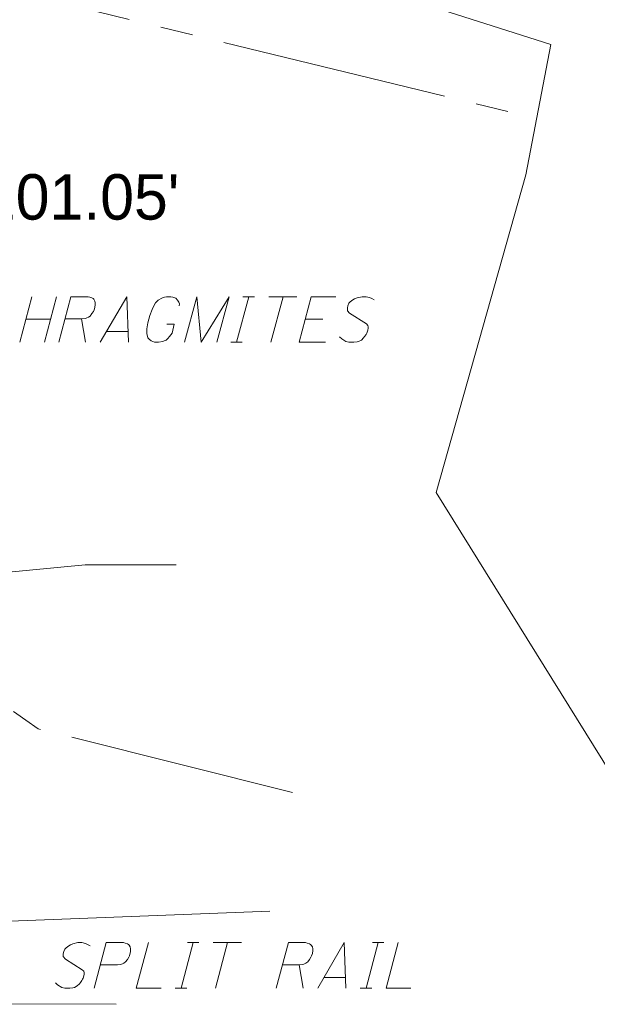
# Model space of a CAD drawing. Extents: x 2286160 to 2289356, y 637815 to 640647.
# Tile 21 of 52: x 2287449 to 2287484, y 638992 to 639053. Entities that reach past the tile are written whole.
import ezdxf

# ---------------------------------------------------------------- set-up
doc = ezdxf.new("R2010")
doc.units = 0
doc.header["$LTSCALE"] = 20
doc.header["$MEASUREMENT"] = 0
doc.linetypes.add('DGN Style 5', pattern=[45.384177, 19.450361, -25.933815])
doc.linetypes.add('stream', pattern=[1.4, 0.7, -0.1, 0.1, -0.1, 0.1, -0.1, 0.1, -0.1])
for name, color, linetype, lineweight in [('DR_X_Text', 7, 'Continuous', 0), ('PV_X_Driveway', 7, 'DGN Style 5', 0), ('RD_X_Text', 7, 'Continuous', 0), ('VG_X_Text', 7, 'Continuous', 0), ('VG_X_Tree_Line_Lt', 3, 'treelt', 0), ('VG_X_Tree_Line_Rt', 3, 'treert', 0)]:
    doc.layers.add(name, color=color, linetype=linetype, lineweight=lineweight)
doc.layers.add('HY_X_Water_Edge', color=7, linetype='stream', lineweight=0, true_color=0x40e0d0)
doc.layers.add('RD_X_Fence', color=7, linetype='fenceex', lineweight=0, true_color=0xff1493)
doc.styles.add('Slanted-Normal LS 0.50', font='font31.shx', dxfattribs={"height": 0.14})
doc.linetypes.add('fenceex', pattern='A,0.85,-0.075,[4,dgnlstyle-ODOT_Linestyles.shx,S=0.000793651,R=0,X=0,Y=0],-0.075', length=1)
doc.linetypes.add('treelt', pattern='A,-0.15,[6,dgnlstyle-ODOT_Linestyles.shx,S=0.002381,R=0,X=0,Y=0],-0.15', length=0.3)
doc.linetypes.add('treert', pattern='A,-0.15,[6,dgnlstyle-ODOT_Linestyles.shx,S=0.002381,R=180,X=0,Y=0],-0.15', length=0.3)

# ---------------------------------------------------------------- blocks, each defined once
blk = doc.blocks.new('*U1827')
at = {"layer": 'VG_X_Text'}
for p, q in [((2287449.588, 639035.613), (2287448.838, 639032.813)), ((2287450.359, 639032.813), (2287451.109, 639035.613)), ((2287450.734, 639034.224), (2287449.213, 639034.224))]:
    blk.add_line(p, q, dxfattribs=at)
blk = doc.blocks.new('*U1828')
at = {"layer": 'VG_X_Text'}
blk.add_line((2287452.652, 639034.246), (2287452.894, 639032.813), dxfattribs=at)
at = {"layer": 'VG_X_Text', "flags": 128}
blk.add_lwpolyline([(2287451.241, 639032.813), (2287451.991, 639035.613), (2287453.049, 639035.613), (2287453.159, 639035.591), (2287453.291, 639035.547), (2287453.358, 639035.502), (2287453.402, 639035.458), (2287453.468, 639035.348), (2287453.49, 639035.238), (2287453.49, 639035.127), (2287453.468, 639034.951), (2287453.423, 639034.797), (2287453.379, 639034.709), (2287453.291, 639034.577), (2287453.181, 639034.422), (2287453.071, 639034.356), (2287452.983, 639034.312), (2287452.938, 639034.29), (2287452.872, 639034.268), (2287452.652, 639034.246), (2287451.616, 639034.246)], dxfattribs=at)
blk = doc.blocks.new('*U1829')
at = {"layer": 'VG_X_Text'}
blk.add_line((2287455.496, 639033.474), (2287454.195, 639033.474), dxfattribs=at)
at = {"layer": 'VG_X_Text', "flags": 128}
blk.add_lwpolyline([(2287453.798, 639032.813), (2287455.43, 639035.613), (2287455.54, 639032.813)], dxfattribs=at)
blk = doc.blocks.new('*U1830')
at = {"layer": 'VG_X_Text'}
for p, q in [((2287462.198, 639032.813), (2287462.947, 639035.613)), ((2287462.595, 639035.613), (2287463.3, 639035.613)), ((2287461.845, 639032.813), (2287462.55, 639032.813))]:
    blk.add_line(p, q, dxfattribs=at)
blk = doc.blocks.new('*U1831')
at = {"layer": 'VG_X_Text'}
for p, q in [((2287464.182, 639035.613), (2287465.923, 639035.613)), ((2287465.064, 639035.613), (2287464.314, 639032.813))]:
    blk.add_line(p, q, dxfattribs=at)
blk = doc.blocks.new('*U1832')
at = {"layer": 'VG_X_Text'}
blk.add_line((2287466.43, 639034.224), (2287467.511, 639034.224), dxfattribs=at)
at = {"layer": 'VG_X_Text', "flags": 128}
blk.add_lwpolyline([(2287468.326, 639035.613), (2287466.805, 639035.613), (2287466.056, 639032.813), (2287467.687, 639032.813)], dxfattribs=at)
blk = doc.blocks.new('*U1842')
at = {"layer": 'RD_X_Text'}
for p, q in [((2287458.778, 638992.996), (2287459.528, 638995.796)), ((2287459.175, 638995.796), (2287459.881, 638995.796)), ((2287458.426, 638992.996), (2287459.131, 638992.996))]:
    blk.add_line(p, q, dxfattribs=at)
blk = doc.blocks.new('*U1843')
at = {"layer": 'RD_X_Text'}
for p, q in [((2287460.763, 638995.796), (2287462.504, 638995.796)), ((2287461.644, 638995.796), (2287460.895, 638992.996))]:
    blk.add_line(p, q, dxfattribs=at)
blk = doc.blocks.new('*U1844')
at = {"layer": 'RD_X_Text'}
blk.add_line((2287466.053, 638994.429), (2287466.296, 638992.996), dxfattribs=at)
at = {"layer": 'RD_X_Text', "flags": 128}
blk.add_lwpolyline([(2287464.642, 638992.996), (2287465.392, 638995.796), (2287466.45, 638995.796), (2287466.56, 638995.774), (2287466.692, 638995.73), (2287466.759, 638995.685), (2287466.803, 638995.641), (2287466.869, 638995.531), (2287466.891, 638995.421), (2287466.891, 638995.311), (2287466.869, 638995.134), (2287466.825, 638994.98), (2287466.781, 638994.892), (2287466.692, 638994.76), (2287466.582, 638994.605), (2287466.472, 638994.539), (2287466.384, 638994.495), (2287466.34, 638994.473), (2287466.274, 638994.451), (2287466.053, 638994.429), (2287465.017, 638994.429)], dxfattribs=at)
blk = doc.blocks.new('*U1845')
at = {"layer": 'RD_X_Text'}
blk.add_line((2287468.897, 638993.657), (2287467.596, 638993.657), dxfattribs=at)
at = {"layer": 'RD_X_Text', "flags": 128}
blk.add_lwpolyline([(2287467.2, 638992.996), (2287468.831, 638995.796), (2287468.941, 638992.996)], dxfattribs=at)
blk = doc.blocks.new('*U1846')
at = {"layer": 'RD_X_Text'}
for p, q in [((2287470.176, 638992.996), (2287470.925, 638995.796)), ((2287470.572, 638995.796), (2287471.278, 638995.796)), ((2287469.823, 638992.996), (2287470.528, 638992.996))]:
    blk.add_line(p, q, dxfattribs=at)

msp = doc.modelspace()

# ---------------------------------------------------------------- linework, layer by layer
at = {"layer": 'HY_X_Water_Edge', "flags": 128}
msp.add_lwpolyline([(2287465.638, 639005.054), (2287449.983, 639008.98), (2287439.323, 639016.513), (2287428.055, 639027.037), (2287417.945, 639038.534), (2287415.911, 639051.318), (2287415.271, 639054.29), (2287415.395, 639055.376), (2287411.766, 639065.877), (2287425.7, 639059.988), (2287479.42, 639046.898)], dxfattribs=at)
at = {"layer": 'PV_X_Driveway', "flags": 128}
msp.add_lwpolyline([(2287454.773, 638992.006), (2287441.47, 638992.024), (2287427.835, 638991.996)], dxfattribs=at)
at = {"layer": 'RD_X_Fence', "flags": 128}
msp.add_lwpolyline([(2287443.837, 639004.756), (2287443.936, 638996.948), (2287464.258, 638997.746)], dxfattribs=at)
at = {"layer": 'RD_X_Text'}
for p in [(2287433.723, 639017.217), (2287458.473, 639019.095)]:
    msp.add_line(p, (2287452.873, 639019.095), dxfattribs=at)
at = {"layer": 'RD_X_Text', "flags": 128}
for points in [[(2287453.179, 638995.597), (2287453.025, 638995.685), (2287452.892, 638995.751), (2287452.672, 638995.796), (2287452.495, 638995.796), (2287452.429, 638995.796), (2287452.121, 638995.73), (2287451.966, 638995.663), (2287451.856, 638995.597), (2287451.702, 638995.487), (2287451.614, 638995.399), (2287451.547, 638995.245), (2287451.525, 638995.112), (2287451.525, 638994.936), (2287451.658, 638994.781), (2287452.694, 638994.12), (2287452.782, 638994.032), (2287452.804, 638993.944), (2287452.804, 638993.855), (2287452.782, 638993.745), (2287452.738, 638993.613), (2287452.716, 638993.547), (2287452.672, 638993.459), (2287452.584, 638993.349), (2287452.517, 638993.26), (2287452.385, 638993.128), (2287452.209, 638993.04), (2287452.121, 638993.018), (2287451.922, 638992.996), (2287451.614, 638992.996), (2287451.437, 638993.04), (2287451.173, 638993.194), (2287451.04, 638993.326)], [(2287453.421, 638992.996), (2287454.171, 638995.796), (2287455.229, 638995.796), (2287455.339, 638995.774), (2287455.471, 638995.73), (2287455.538, 638995.685), (2287455.582, 638995.641), (2287455.648, 638995.531), (2287455.67, 638995.421), (2287455.67, 638995.245), (2287455.604, 638994.98), (2287455.56, 638994.892), (2287455.471, 638994.76), (2287455.361, 638994.605), (2287455.251, 638994.539), (2287455.163, 638994.495), (2287455.053, 638994.451), (2287454.854, 638994.429), (2287453.796, 638994.429)], [(2287456.772, 638995.796), (2287456.023, 638992.996), (2287457.544, 638992.996)], [(2287472.16, 638995.796), (2287471.41, 638992.996), (2287472.931, 638992.996)]]:
    msp.add_lwpolyline(points, dxfattribs=at)
at = {"layer": 'VG_X_Text', "flags": 128}
for points in [[(2287458.67, 639035.062), (2287458.692, 639035.172), (2287458.648, 639035.282), (2287458.56, 639035.392), (2287458.45, 639035.524), (2287458.34, 639035.568), (2287458.274, 639035.591), (2287458.141, 639035.613), (2287457.877, 639035.613), (2287457.766, 639035.591), (2287457.678, 639035.568), (2287457.59, 639035.524), (2287457.37, 639035.392), (2287457.215, 639035.238), (2287457.105, 639035.062), (2287456.995, 639034.819), (2287456.863, 639034.466), (2287456.73, 639034.003), (2287456.664, 639033.628), (2287456.664, 639033.342), (2287456.73, 639033.077), (2287456.819, 639032.989), (2287456.929, 639032.901), (2287457.149, 639032.813), (2287457.392, 639032.813), (2287457.656, 639032.857), (2287457.744, 639032.901), (2287457.855, 639032.945), (2287457.965, 639033.033), (2287458.075, 639033.166), (2287458.229, 639033.364), (2287458.362, 639033.915), (2287457.899, 639033.915)], [(2287459.001, 639032.813), (2287459.75, 639035.613), (2287460.015, 639032.813), (2287461.735, 639035.613), (2287460.985, 639032.813)], [(2287470.685, 639035.414), (2287470.531, 639035.502), (2287470.398, 639035.568), (2287470.178, 639035.613), (2287470.002, 639035.613), (2287469.935, 639035.613), (2287469.627, 639035.547), (2287469.473, 639035.48), (2287469.362, 639035.414), (2287469.208, 639035.304), (2287469.12, 639035.216), (2287469.054, 639035.062), (2287469.032, 639034.929), (2287469.032, 639034.753), (2287469.164, 639034.598), (2287470.2, 639033.937), (2287470.288, 639033.849), (2287470.31, 639033.761), (2287470.31, 639033.672), (2287470.288, 639033.562), (2287470.244, 639033.43), (2287470.222, 639033.364), (2287470.178, 639033.276), (2287470.09, 639033.166), (2287470.024, 639033.077), (2287469.891, 639032.945), (2287469.715, 639032.857), (2287469.627, 639032.835), (2287469.428, 639032.813), (2287469.12, 639032.813), (2287468.943, 639032.857), (2287468.679, 639033.011), (2287468.547, 639033.143)]]:
    msp.add_lwpolyline(points, dxfattribs=at)
at = {"layer": 'VG_X_Tree_Line_Lt'}
for p, q in [((2287480.033, 639043.127), (2287481.571, 639051.155)), ((2287474.489, 639023.549), (2287480.033, 639043.127)), ((2287485.239, 639006.272), (2287474.489, 639023.549))]:
    msp.add_line(p, q, dxfattribs=at)
at = {"layer": 'VG_X_Tree_Line_Rt'}
msp.add_line((2287413.763, 639072.866), (2287481.571, 639051.155), dxfattribs=at)

# ---------------------------------------------------------------- block references
at = {"layer": 'RD_X_Text'}
for name in ['*U1842', '*U1843', '*U1844', '*U1845', '*U1846']:
    msp.add_blockref(name, (0, 0), dxfattribs=at)
at = {"layer": 'VG_X_Text'}
for name in ['*U1827', '*U1828', '*U1829', '*U1830', '*U1831', '*U1832']:
    msp.add_blockref(name, (0, 0), dxfattribs=at)

# ---------------------------------------------------------------- texts
at = {"layer": 'DR_X_Text', "insert": (2287429.571, 639043.168), "char_height": 2.8, "attachment_point": 1, "line_spacing_factor": 0.615, "style": 'Slanted-Normal LS 0.50'}
msp.add_mtext('15" INV. 1201.05\'', dxfattribs=at)

doc.saveas('drawing.dxf')
